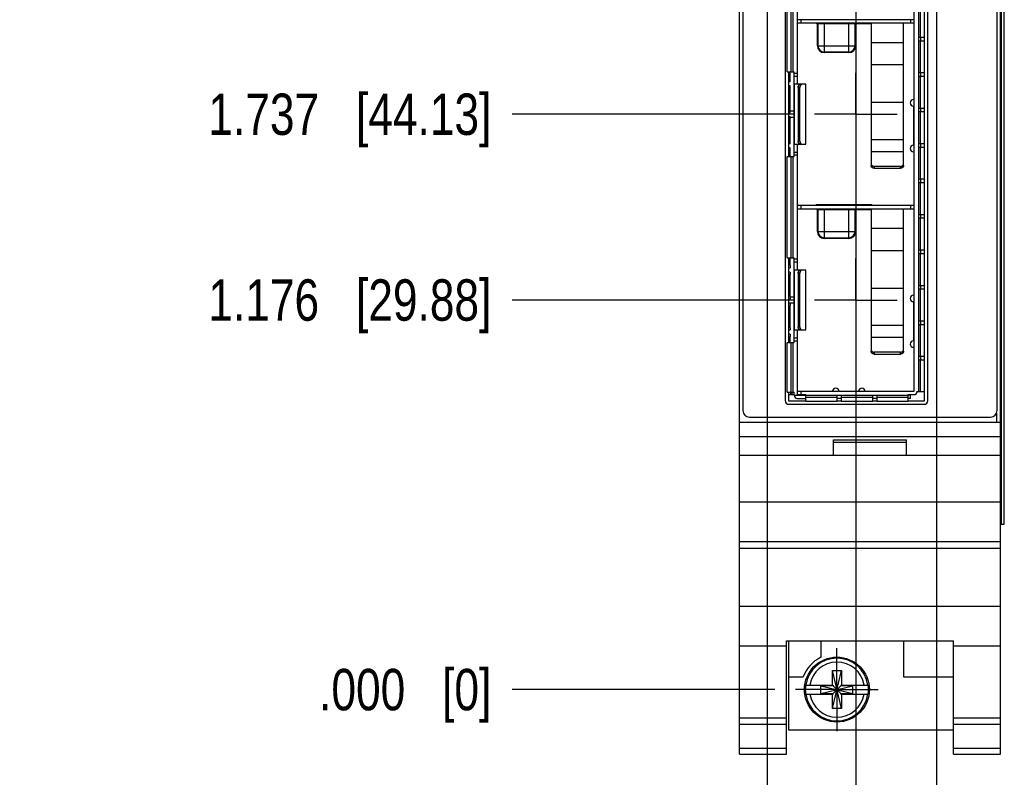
# Model space of a CAD drawing. Header units: inches. Extents: x 0.2 to 16.8, y 0.2 to 10.8.
# Tile 3 of 15: x 4.7 to 7.7, y 3.3 to 5.6. Entities that reach past the tile are written whole.
import ezdxf

# ---------------------------------------------------------------- set-up
doc = ezdxf.new("R2010")
doc.units = ezdxf.units.IN
doc.header["$LTSCALE"] = 0.935
doc.header["$MEASUREMENT"] = 0
doc.linetypes.add('CENTER', pattern=[0.6, 0.375, -0.075, 0.075, -0.075])
doc.layers.get('0').update_dxf_attribs({"linetype": 'CONTINUOUS'})
doc.layers.add('02___PRT_ALL_AXES', color=7, linetype='CONTINUOUS')
doc.layers.add('DIMENSIONS', color=7, linetype='CONTINUOUS')
doc.styles.get("Standard").update_dxf_attribs({"font": 'txt', "width": 0.8})
doc.dimstyles.new('DIMSTYLE_1', dxfattribs={"dimtxt": 0.125, "dimasz": 0.18, "dimexe": 0.125, "dimexo": 0.0625, "dimgap": 0.03125, "dimtad": 0, "dimtih": 1, "dimtoh": 1, "dimdec": 3, "dimzin": 4, "dimdsep": 46, "dimtxsty": 'STANDARD', "dimblk": '_FILLED', "dimblk1": '_FILLED', "dimblk2": '_FILLED', "dimcen": 0.09, "dimadec": 0, "dimazin": 0, "dimtp": 0.01, "dimtm": 0.01, "dimtfac": 1, "dimtdec": 3, "dimtofl": 0, "dimtmove": 0, "dimatfit": 3, "dimldrblk": '_FILLED', "dimfxl": 1, "dimtolj": 1, "dimtzin": 4, "dimarcsym": 0})

# ---------------------------------------------------------------- blocks, each defined once
blk = doc.blocks.new('*D3')
at = {"layer": 'DIMENSIONS', "color": 2, "linetype": 'CONTINUOUS'}
blk.add_line((7.5039, 7.3599), (7.5039, 2.729), dxfattribs=at)
at = {"layer": 'DIMENSIONS', "color": 2, "linetype": 'CONTINUOUS', "insert": (7.4414, 2.6665), "char_height": 0.125, "width": 1.425, "attachment_point": 3, "rotation": 90, "line_spacing_factor": 0.9}
blk.add_mtext('2X .301{\\Ftxt.shx;\\W1.000000;\\H0.125000; }[7.65]', dxfattribs=at)
blk = doc.blocks.new('_FILLED')
at = {"color": 0, "linetype": 'BYBLOCK'}
blk.add_solid([(0, 0), (-1, 0.174), (-1, -0.174)], dxfattribs=at)
blk = doc.blocks.new('*D4')
at = {"layer": 'DIMENSIONS', "color": 2, "linetype": 'CONTINUOUS'}
for p, q in [((7.1789, 7.3599), (7.1789, 6.6952)), ((7.1789, 6.6952), (6.9926, 6.4203)), ((6.9926, 6.4203), (6.9926, 2.729))]:
    blk.add_line(p, q, dxfattribs=at)
at = {"layer": 'DIMENSIONS', "color": 2, "linetype": 'CONTINUOUS', "insert": (6.9301, 2.6665), "char_height": 0.125, "width": 1.425, "attachment_point": 3, "rotation": 90, "line_spacing_factor": 0.9}
blk.add_mtext('2X .024{\\Ftxt.shx;\\W1.000000;\\H0.125000; }[0.61]', dxfattribs=at)
blk = doc.blocks.new('*D5')
at = {"layer": 'DIMENSIONS', "color": 2, "linetype": 'CONTINUOUS'}
blk.add_line((7.2598, 6.2833), (7.2598, 2.729), dxfattribs=at)
at = {"layer": 'DIMENSIONS', "color": 2, "linetype": 'CONTINUOUS', "insert": (7.1973, 2.6665), "char_height": 0.125, "width": 1.425, "attachment_point": 3, "rotation": 90, "line_spacing_factor": 0.9}
blk.add_mtext('4X .057{\\Ftxt.shx;\\W1.000000;\\H0.125000; }[1.44]', dxfattribs=at)
blk = doc.blocks.new('*D6')
at = {"layer": 'DIMENSIONS', "color": 2, "linetype": 'CONTINUOUS'}
blk.add_line((7.0722, 4.7878), (6.2214, 4.7878), dxfattribs=at)
at = {"layer": 'DIMENSIONS', "color": 2, "linetype": 'CONTINUOUS', "insert": (6.1589, 4.8503), "char_height": 0.125, "width": 1.325, "attachment_point": 3, "line_spacing_factor": 0.9}
blk.add_mtext('1.176{\\Ftxt.shx;\\W1.000000;\\H0.125000; }[29.88]', dxfattribs=at)
blk = doc.blocks.new('*D7')
at = {"layer": 'DIMENSIONS', "color": 2, "linetype": 'CONTINUOUS'}
blk.add_line((7.0153, 3.6115), (6.2214, 3.6115), dxfattribs=at)
at = {"layer": 'DIMENSIONS', "color": 2, "linetype": 'CONTINUOUS', "insert": (6.1589, 3.674), "char_height": 0.125, "width": 0.825, "attachment_point": 3, "line_spacing_factor": 0.9}
blk.add_mtext('.000{\\Ftxt.shx;\\W1.000000;\\H0.125000; }[0]', dxfattribs=at)
blk = doc.blocks.new('*D8')
at = {"layer": 'DIMENSIONS', "color": 2, "linetype": 'CONTINUOUS'}
blk.add_line((7.0722, 5.3488), (6.2214, 5.3488), dxfattribs=at)
at = {"layer": 'DIMENSIONS', "color": 2, "linetype": 'CONTINUOUS', "insert": (6.1589, 5.4113), "char_height": 0.125, "width": 1.325, "attachment_point": 3, "line_spacing_factor": 0.9}
blk.add_mtext('1.737{\\Ftxt.shx;\\W1.000000;\\H0.125000; }[44.13]', dxfattribs=at)
blk = doc.blocks.new('*D9')
at = {"layer": 'DIMENSIONS', "color": 2, "linetype": 'CONTINUOUS'}
blk.add_line((7.0722, 5.9099), (6.2214, 5.9099), dxfattribs=at)
at = {"layer": 'DIMENSIONS', "color": 2, "linetype": 'CONTINUOUS', "insert": (6.1589, 5.9724), "char_height": 0.125, "width": 1.325, "attachment_point": 3, "line_spacing_factor": 0.9}
blk.add_mtext('2.298{\\Ftxt.shx;\\W1.000000;\\H0.125000; }[58.38]', dxfattribs=at)
blk = doc.blocks.new('*D10')
at = {"layer": 'DIMENSIONS', "color": 2, "linetype": 'CONTINUOUS'}
blk.add_line((7.0722, 6.4709), (6.2214, 6.4709), dxfattribs=at)
at = {"layer": 'DIMENSIONS', "color": 2, "linetype": 'CONTINUOUS', "insert": (6.1589, 6.5334), "char_height": 0.125, "width": 1.325, "attachment_point": 3, "line_spacing_factor": 0.9}
blk.add_mtext('2.859{\\Ftxt.shx;\\W1.000000;\\H0.125000; }[72.63]', dxfattribs=at)
blk = doc.blocks.new('*D11')
at = {"layer": 'DIMENSIONS', "color": 2, "linetype": 'CONTINUOUS'}
blk.add_line((6.9913, 7.0474), (6.2214, 7.0474), dxfattribs=at)
at = {"layer": 'DIMENSIONS', "color": 2, "linetype": 'CONTINUOUS', "insert": (6.1589, 7.1099), "char_height": 0.125, "width": 1.325, "attachment_point": 3, "line_spacing_factor": 0.9}
blk.add_mtext('3.436{\\Ftxt.shx;\\W1.000000;\\H0.125000; }[87.27]', dxfattribs=at)
blk = doc.blocks.new('*D12')
at = {"layer": 'DIMENSIONS', "color": 2, "linetype": 'CONTINUOUS'}
blk.add_line((6.9913, 7.4224), (6.2214, 7.4224), dxfattribs=at)
at = {"layer": 'DIMENSIONS', "color": 2, "linetype": 'CONTINUOUS', "insert": (6.1589, 7.4849), "char_height": 0.125, "width": 1.225, "attachment_point": 3, "line_spacing_factor": 0.9}
blk.add_mtext('3.811{\\Ftxt.shx;\\W1.000000;\\H0.125000; }[96.8]', dxfattribs=at)
blk = doc.blocks.new('*D13')
at = {"layer": 'DIMENSIONS', "color": 2, "linetype": 'CONTINUOUS'}
blk.add_line((6.9763, 7.7952), (6.2214, 7.7952), dxfattribs=at)
at = {"layer": 'DIMENSIONS', "color": 2, "linetype": 'CONTINUOUS', "insert": (6.1589, 7.8577), "char_height": 0.125, "width": 1.425, "attachment_point": 3, "line_spacing_factor": 0.9}
blk.add_mtext('4.184{\\Ftxt.shx;\\W1.000000;\\H0.125000; }[106.27]', dxfattribs=at)
blk = doc.blocks.new('*D14')
at = {"layer": 'DIMENSIONS', "color": 2, "linetype": 'CONTINUOUS'}
blk.add_line((7.0153, 8.4324), (6.2214, 8.4324), dxfattribs=at)
at = {"layer": 'DIMENSIONS', "color": 2, "linetype": 'CONTINUOUS', "insert": (6.1589, 8.4949), "char_height": 0.125, "width": 1.425, "attachment_point": 3, "line_spacing_factor": 0.9}
blk.add_mtext('4.821{\\Ftxt.shx;\\W1.000000;\\H0.125000; }[122.45]', dxfattribs=at)

msp = doc.modelspace()

# ---------------------------------------------------------------- linework, layer by layer
at = {"color": 7, "linetype": 'CONTINUOUS'}
for p, q in [((6.9089, 3.4165), (6.9089, 8.5544)), ((7.6969, 3.4165), (7.6969, 8.5544)), ((6.9189, 8.5244), (6.9189, 4.4544)), ((7.6869, 4.4544), (7.6869, 8.5244)), ((7.6998, 4.1114), (7.6998, 8.1114)), ((7.7085, 4.1114), (7.7085, 8.1114)), ((7.7086, 4.1114), (7.7086, 8.1114)), ((7.0464, 6.7749), (7.0464, 4.4839)), ((7.4674, 4.4839), (7.4674, 6.7749)), ((7.4774, 4.4839), (7.4774, 6.7749)), ((7.4489, 6.7478), (7.4489, 4.5108)), ((7.4359, 4.5122), (7.4359, 6.1854)), ((7.0836, 5.4394), (7.0836, 5.8193)), ((7.0526, 5.4766), (7.0526, 5.7817)), ((7.065, 5.4766), (7.065, 5.7817)), ((7.0706, 5.4766), (7.0706, 5.7817)), ((7.4545, 5.677), (7.4545, 5.5817)), ((7.4359, 5.6343), (7.0836, 5.6343)), ((7.0836, 5.6244), (7.4359, 5.6244)), ((7.0934, 5.6343), (7.0934, 5.6244)), ((7.1438, 5.6224), (7.3053, 5.6224)), ((7.1438, 5.5555), (7.1438, 5.6224)), ((7.1455, 5.6224), (7.1455, 5.5555)), ((7.1623, 5.6244), (7.1623, 5.6224)), ((7.1643, 5.6224), (7.1643, 5.5351)), ((7.2391, 5.5351), (7.2391, 5.6224)), ((7.2411, 5.6224), (7.2411, 5.6244)), ((7.2579, 5.5555), (7.2579, 5.6224)), ((7.2596, 5.6224), (7.2596, 5.5555)), ((7.306, 5.6244), (7.306, 5.1943)), ((7.4045, 5.1943), (7.4045, 5.6244)), ((7.4261, 5.6244), (7.4261, 5.6343)), ((7.306, 5.5654), (7.4045, 5.5654)), ((7.4489, 5.5817), (7.4674, 5.5817)), ((7.4674, 5.5699), (7.4489, 5.5699)), ((7.4545, 5.5699), (7.4545, 5.4746)), ((7.4556, 5.5817), (7.4556, 5.5699)), ((7.1438, 5.5555), (7.2596, 5.5555)), ((7.1643, 5.5368), (7.2391, 5.5368)), ((7.2391, 5.5351), (7.1643, 5.5351)), ((7.0526, 5.4766), (7.0737, 5.4766)), ((7.0564, 5.4766), (7.0564, 5.2207)), ((7.0619, 5.4465), (7.0619, 5.4766)), ((7.0737, 5.2207), (7.0737, 5.4766)), ((7.4045, 5.4976), (7.306, 5.4976)), ((7.4489, 5.4746), (7.4674, 5.4746)), ((7.4556, 5.4746), (7.4556, 5.4628)), ((7.0619, 5.4465), (7.0564, 5.4465)), ((7.0737, 5.4728), (7.0836, 5.4728)), ((7.0836, 5.463), (7.0737, 5.463)), ((7.4674, 5.4628), (7.4489, 5.4628)), ((7.4545, 5.4628), (7.4545, 5.3675)), ((7.0619, 5.4347), (7.0564, 5.4347)), ((7.0619, 5.3528), (7.0619, 5.4347)), ((7.1092, 5.4394), (7.0737, 5.4394)), ((7.0739, 5.4394), (7.0739, 5.2583)), ((7.0907, 5.4295), (7.0856, 5.4295)), ((7.0856, 5.4295), (7.0856, 5.2681)), ((7.0907, 5.2681), (7.0907, 5.4295)), ((7.1092, 5.2583), (7.1092, 5.4394)), ((7.306, 5.3849), (7.4045, 5.3849)), ((7.4359, 5.3931), (7.4342, 5.3931)), ((7.0619, 5.3587), (7.0737, 5.3587)), ((7.4342, 5.3734), (7.4342, 5.2553)), ((7.4489, 5.3675), (7.4674, 5.3675)), ((7.4674, 5.3557), (7.4489, 5.3557)), ((7.4545, 5.3557), (7.4545, 5.2604)), ((7.4556, 5.3675), (7.4556, 5.3557)), ((7.0619, 5.3528), (7.0564, 5.3528)), ((7.0619, 5.341), (7.0564, 5.341)), ((7.0619, 5.2591), (7.0619, 5.341)), ((7.0737, 5.339), (7.0619, 5.339)), ((7.0856, 5.2681), (7.0907, 5.2681)), ((7.4045, 5.272), (7.306, 5.272)), ((7.0619, 5.2591), (7.0564, 5.2591)), ((7.0619, 5.2473), (7.0564, 5.2473)), ((7.0619, 5.2207), (7.0619, 5.2473)), ((7.0737, 5.2583), (7.1092, 5.2583)), ((7.0836, 4.8784), (7.0836, 5.2583)), ((7.306, 5.2365), (7.4045, 5.2365)), ((7.4359, 5.2356), (7.4342, 5.2356)), ((7.4489, 5.2604), (7.4674, 5.2604)), ((7.4674, 5.2486), (7.4489, 5.2486)), ((7.4545, 5.2486), (7.4545, 5.1534)), ((7.4556, 5.2604), (7.4556, 5.2486)), ((7.0526, 5.2207), (7.0737, 5.2207)), ((7.0526, 4.9156), (7.0526, 5.2207)), ((7.065, 4.9156), (7.065, 5.2207)), ((7.0706, 4.9156), (7.0706, 5.2207)), ((7.0737, 5.2347), (7.0836, 5.2347)), ((7.0836, 5.2248), (7.0737, 5.2248)), ((7.3946, 5.1913), (7.3159, 5.1913)), ((7.3159, 5.1913), (7.3159, 5.1857)), ((7.3159, 5.1857), (7.3946, 5.1857)), ((7.3946, 5.1857), (7.3946, 5.1913)), ((7.4489, 5.1534), (7.4674, 5.1534)), ((7.4556, 5.1534), (7.4556, 5.1415)), ((7.4674, 5.1415), (7.4489, 5.1415)), ((7.4545, 5.1415), (7.4545, 5.0463)), ((7.4359, 5.0732), (7.0836, 5.0732)), ((7.0836, 5.0634), (7.4359, 5.0634)), ((7.0934, 5.0732), (7.0934, 5.0634)), ((7.3053, 5.0756), (7.1438, 5.0756)), ((7.1438, 5.0614), (7.3053, 5.0614)), ((7.1438, 4.9945), (7.1438, 5.0614)), ((7.1455, 5.0614), (7.1455, 4.9945)), ((7.1623, 5.0634), (7.1623, 5.0614)), ((7.1643, 5.0614), (7.1643, 4.974)), ((7.2391, 4.974), (7.2391, 5.0614)), ((7.2411, 5.0614), (7.2411, 5.0634)), ((7.2579, 4.9945), (7.2579, 5.0614)), ((7.2596, 5.0614), (7.2596, 4.9945)), ((7.306, 5.0634), (7.306, 4.6333)), ((7.4045, 4.6333), (7.4045, 5.0634)), ((7.4261, 5.0634), (7.4261, 5.0732)), ((7.4489, 5.0463), (7.4674, 5.0463)), ((7.4674, 5.0345), (7.4489, 5.0345)), ((7.4545, 5.0345), (7.4545, 4.9392)), ((7.4556, 5.0463), (7.4556, 5.0345)), ((7.306, 5.0043), (7.4045, 5.0043)), ((7.1438, 4.9945), (7.2596, 4.9945)), ((7.1643, 4.9757), (7.2391, 4.9757)), ((7.2391, 4.974), (7.1643, 4.974)), ((7.4489, 4.9392), (7.4674, 4.9392)), ((7.4556, 4.9392), (7.4556, 4.9274)), ((7.0526, 4.9156), (7.0737, 4.9156)), ((7.0564, 4.9156), (7.0564, 4.6597)), ((7.0619, 4.8917), (7.0619, 4.9156)), ((7.0737, 4.6597), (7.0737, 4.9156)), ((7.0737, 4.9118), (7.0836, 4.9118)), ((7.4045, 4.9366), (7.306, 4.9366)), ((7.4674, 4.9274), (7.4489, 4.9274)), ((7.4545, 4.9274), (7.4545, 4.8321)), ((7.0608, 4.8843), (7.0564, 4.8843)), ((7.0836, 4.902), (7.0737, 4.902)), ((7.0608, 4.8724), (7.0564, 4.8724)), ((7.0619, 4.798), (7.0619, 4.865)), ((7.1092, 4.8784), (7.0737, 4.8784)), ((7.0739, 4.8784), (7.0739, 4.6973)), ((7.0907, 4.8685), (7.0856, 4.8685)), ((7.0856, 4.8685), (7.0856, 4.7071)), ((7.0907, 4.7071), (7.0907, 4.8685)), ((7.1092, 4.6973), (7.1092, 4.8784)), ((7.306, 4.8238), (7.4045, 4.8238)), ((7.4489, 4.8321), (7.4674, 4.8321)), ((7.4674, 4.8203), (7.4489, 4.8203)), ((7.4545, 4.8203), (7.4545, 4.725)), ((7.4556, 4.8321), (7.4556, 4.8203)), ((7.0608, 4.7906), (7.0564, 4.7906)), ((7.0619, 4.7976), (7.0737, 4.7976)), ((7.4359, 4.8026), (7.4342, 4.8026)), ((7.0608, 4.7787), (7.0564, 4.7787)), ((7.0737, 4.778), (7.0613, 4.778)), ((7.0619, 4.7043), (7.0619, 4.7713)), ((7.4342, 4.7829), (7.4342, 4.6648)), ((7.0856, 4.7071), (7.0907, 4.7071)), ((7.4045, 4.7109), (7.306, 4.7109)), ((7.4489, 4.725), (7.4674, 4.725)), ((7.4674, 4.7132), (7.4489, 4.7132)), ((7.4545, 4.7132), (7.4545, 4.6179)), ((7.4556, 4.725), (7.4556, 4.7132)), ((7.0608, 4.6969), (7.0564, 4.6969)), ((7.0608, 4.685), (7.0564, 4.685)), ((7.0619, 4.6597), (7.0619, 4.6776)), ((7.0737, 4.6973), (7.1092, 4.6973)), ((7.0737, 4.6736), (7.0836, 4.6736)), ((7.0836, 4.5004), (7.0836, 4.6973)), ((7.306, 4.6755), (7.4045, 4.6755)), ((7.0526, 4.6597), (7.0737, 4.6597)), ((7.0526, 4.5095), (7.0526, 4.6597)), ((7.065, 4.5095), (7.065, 4.6597)), ((7.0706, 4.5095), (7.0706, 4.6597)), ((7.0836, 4.6638), (7.0737, 4.6638)), ((7.4359, 4.6451), (7.4342, 4.6451)), ((7.3946, 4.6303), (7.3159, 4.6303)), ((7.3159, 4.6303), (7.3159, 4.6247)), ((7.3159, 4.6247), (7.3946, 4.6247)), ((7.3946, 4.6247), (7.3946, 4.6303)), ((7.4489, 4.6179), (7.4674, 4.6179)), ((7.4556, 4.6179), (7.4556, 4.6061)), ((7.4674, 4.6061), (7.4489, 4.6061)), ((7.4545, 4.6061), (7.4545, 4.5108)), ((7.0526, 4.5095), (7.0737, 4.5095)), ((7.0564, 4.5095), (7.0564, 4.4839)), ((7.0564, 4.5024), (7.0737, 4.5024)), ((7.0639, 4.5024), (7.0639, 4.5095)), ((7.0678, 4.5024), (7.0678, 4.5095)), ((7.0737, 4.5004), (7.0737, 4.5095)), ((7.0737, 4.5004), (7.1088, 4.5004)), ((7.0836, 4.5122), (7.4359, 4.5122)), ((7.0836, 4.5024), (7.1088, 4.5024)), ((7.0934, 4.5122), (7.0934, 4.5024)), ((7.1088, 4.4812), (7.1088, 4.5024)), ((7.4182, 4.4992), (7.1088, 4.4992)), ((7.2041, 4.4937), (7.1088, 4.4937)), ((7.2041, 4.4812), (7.2041, 4.4992)), ((7.2159, 4.4992), (7.2159, 4.4812)), ((7.3111, 4.4937), (7.2159, 4.4937)), ((7.3111, 4.4812), (7.3111, 4.4992)), ((7.323, 4.4992), (7.323, 4.4812)), ((7.4182, 4.4937), (7.323, 4.4937)), ((7.4182, 4.5024), (7.4359, 4.5024)), ((7.4182, 4.4812), (7.4182, 4.5024)), ((7.4253, 4.5004), (7.4182, 4.5004)), ((7.4253, 4.4906), (7.4253, 4.5024)), ((7.4674, 4.5108), (7.4457, 4.5108)), ((7.4458, 4.5108), (7.4458, 4.5122)), ((7.0574, 4.4829), (7.1088, 4.4829)), ((7.0574, 4.4729), (7.4664, 4.4729)), ((7.0816, 4.4906), (7.0816, 4.4908)), ((7.0816, 4.4906), (7.1088, 4.4906)), ((7.2041, 4.4812), (7.1088, 4.4812)), ((7.2159, 4.4906), (7.2041, 4.4906)), ((7.2041, 4.4829), (7.2159, 4.4829)), ((7.3111, 4.4812), (7.2159, 4.4812)), ((7.323, 4.4906), (7.3111, 4.4906)), ((7.3111, 4.4829), (7.323, 4.4829)), ((7.4182, 4.4812), (7.323, 4.4812)), ((7.4253, 4.4906), (7.4182, 4.4906)), ((7.4182, 4.4829), (7.4664, 4.4829)), ((6.9389, 4.4344), (7.6669, 4.4344)), ((7.6849, 4.4457), (7.6849, 4.4185)), ((6.9089, 4.4185), (7.6969, 4.4185)), ((6.9089, 4.3755), (7.6969, 4.3755)), ((7.1929, 4.3655), (7.4129, 4.3655)), ((7.1929, 4.3185), (7.1929, 4.3655)), ((7.1929, 4.3585), (7.4129, 4.3585)), ((7.4129, 4.3185), (7.4129, 4.3655)), ((7.6969, 4.3185), (6.9089, 4.3185)), ((6.9089, 4.1785), (7.6969, 4.1785)), ((7.6969, 4.1114), (7.7086, 4.1114)), ((6.9089, 4.0585), (7.6969, 4.0585)), ((6.9089, 4.0389), (7.6969, 4.0389)), ((6.9089, 3.8632), (7.6969, 3.8632)), ((7.0509, 3.7588), (7.5549, 3.7588)), ((7.0509, 3.4165), (7.0509, 3.7588)), ((7.0569, 3.7588), (7.0569, 3.4895)), ((7.1539, 3.7588), (7.1539, 3.7088)), ((7.4039, 3.7588), (7.4039, 3.6495)), ((7.5549, 3.4165), (7.5549, 3.7588)), ((6.9089, 3.7435), (7.0509, 3.7435)), ((7.5549, 3.7435), (7.6969, 3.7435)), ((7.1891, 3.6686), (7.2167, 3.6686)), ((7.2167, 3.5544), (7.1891, 3.6686)), ((7.1891, 3.6253), (7.1891, 3.6686)), ((7.1891, 3.5544), (7.2167, 3.6686)), ((7.2167, 3.6686), (7.2167, 3.6253)), ((7.0569, 3.6495), (7.1007, 3.6495)), ((7.4039, 3.6495), (7.5549, 3.6495)), ((7.1083, 3.6253), (7.1912, 3.6253)), ((7.1544, 3.5998), (7.2514, 3.6232)), ((7.1912, 3.6232), (7.1544, 3.6232)), ((7.1544, 3.6232), (7.2514, 3.5998)), ((7.1544, 3.5998), (7.1544, 3.6232)), ((7.1544, 3.5998), (7.1912, 3.5998)), ((7.1912, 3.6253), (7.1912, 3.6232)), ((7.1912, 3.6232), (7.2146, 3.5998)), ((7.1912, 3.5998), (7.2146, 3.6232)), ((7.1912, 3.5977), (7.1912, 3.5998)), ((7.2146, 3.6253), (7.2975, 3.6253)), ((7.2146, 3.6253), (7.2146, 3.6232)), ((7.2514, 3.6232), (7.2146, 3.6232)), ((7.2146, 3.5998), (7.2514, 3.5998)), ((7.2146, 3.5977), (7.2146, 3.5998)), ((7.2514, 3.5998), (7.2514, 3.6232)), ((7.1083, 3.5977), (7.1912, 3.5977)), ((7.1891, 3.5544), (7.1891, 3.5977)), ((7.2146, 3.5977), (7.2975, 3.5977)), ((7.2167, 3.5977), (7.2167, 3.5544)), ((7.2167, 3.5544), (7.1891, 3.5544)), ((6.9089, 3.5265), (7.0509, 3.5265)), ((7.5549, 3.5265), (7.6969, 3.5265)), ((6.9089, 3.5072), (7.0509, 3.5072)), ((7.0569, 3.4895), (7.5549, 3.4895)), ((7.5549, 3.5072), (7.6969, 3.5072)), ((6.9089, 3.4344), (7.0509, 3.4344)), ((7.5549, 3.4344), (7.6969, 3.4344)), ((6.9089, 3.4165), (7.0509, 3.4165)), ((7.5549, 3.4165), (7.6969, 3.4165))]:
    msp.add_line(p, q, dxfattribs=at)
msp.add_circle((7.2029, 3.6115), 0.098, dxfattribs=at)
for centre, radius, start, end in [((7.1438, 5.6295), 0.00709, 226.3708, 270), ((7.3053, 5.6295), 0.00709, 270, 276.2665), ((7.1643, 5.5555), 0.0205, 180, 270), ((7.1643, 5.5555), 0.0188, 180, 270), ((7.2391, 5.5555), 0.0205, 270, 360), ((7.2391, 5.5555), 0.0188, 270, 360), ((7.4342, 5.3833), 0.00984, 90, 270), ((7.4342, 5.2455), 0.00984, 90, 270), ((7.1438, 5.0685), 0.00709, 90, 138.1368), ((7.1438, 5.0685), 0.00709, 226.3708, 270), ((7.3053, 5.0685), 0.00709, 41.8634, 90), ((7.3053, 5.0685), 0.00709, 270, 276.2665), ((7.1643, 4.9945), 0.0205, 180, 270), ((7.1643, 4.9945), 0.0188, 180, 270), ((7.2391, 4.9945), 0.0205, 270, 360), ((7.2391, 4.9945), 0.0188, 270, 360), ((7.4342, 4.7927), 0.00984, 90, 270), ((7.4342, 4.6549), 0.00984, 90, 270), ((7.1997, 4.512), 0.00984, 1.146, 178.848), ((7.2785, 4.512), 0.00984, 1.152, 178.854), ((7.0836, 4.5004), 0.00984, 180, 270), ((7.4359, 4.5122), 0.00984, 270, 351.9602), ((7.0574, 4.4839), 0.011, 180, 270), ((7.0574, 4.4839), 0.001, 180, 270), ((7.4664, 4.4839), 0.011, 270, 360), ((7.4664, 4.4839), 0.001, 270, 360), ((6.9389, 4.4544), 0.02, 180, 270), ((7.6669, 4.4544), 0.02, 270, 360), ((7.2029, 3.6115), 0.109, 116.7143, 159.5968), ((7.2029, 3.6115), 0.0947, 8.3637, 171.6363), ((7.2029, 3.6115), 0.0832, 9.5336, 170.4664), ((7.2029, 3.6115), 0.0956, 171.7166, 188.2834), ((7.2029, 3.6115), 0.0956, 351.7166, 8.2834), ((7.2029, 3.6115), 0.0947, 188.3637, 351.6363), ((7.2029, 3.6115), 0.0832, 189.5336, 350.4664)]:
    msp.add_arc(centre, radius, start, end, dxfattribs=at)
for points, knots in [([(7.0856, 5.4295), (7.0856, 5.4302), (7.0857, 5.4315), (7.0861, 5.4333), (7.0869, 5.4351), (7.0878, 5.4363), (7.0885, 5.4372), (7.0893, 5.438), (7.0902, 5.4386), (7.0911, 5.439), (7.0917, 5.4392), (7.0924, 5.4393), (7.0928, 5.4394), (7.093, 5.4394)], [0, 0, 0, 0, 0.144277, 0.286909, 0.426075, 0.559647, 0.623672, 0.685431, 0.801058, 0.854786, 0.905721, 0.954032, 1, 1, 1, 1]), ([(7.0984, 5.4394), (7.0982, 5.4394), (7.0978, 5.4393), (7.0971, 5.4392), (7.0964, 5.439), (7.0954, 5.4385), (7.0945, 5.4379), (7.0937, 5.4372), (7.093, 5.4363), (7.0921, 5.435), (7.0913, 5.4333), (7.0909, 5.4315), (7.0907, 5.4302), (7.0907, 5.4295)], [0, 0, 0, 0, 0.049499, 0.100669, 0.15377, 0.208983, 0.32574, 0.387305, 0.450747, 0.582331, 0.718888, 0.858658, 1, 1, 1, 1]), ([(7.093, 5.2583), (7.0928, 5.2583), (7.0924, 5.2583), (7.0917, 5.2584), (7.0911, 5.2587), (7.0902, 5.2591), (7.0893, 5.2597), (7.0885, 5.2604), (7.0878, 5.2613), (7.0869, 5.2626), (7.0861, 5.2643), (7.0857, 5.2662), (7.0856, 5.2675), (7.0856, 5.2681)], [0, 0, 0, 0, 0.045968, 0.094279, 0.145214, 0.198942, 0.314569, 0.376328, 0.440353, 0.573925, 0.713091, 0.855723, 1, 1, 1, 1]), ([(7.0907, 5.2681), (7.0907, 5.2675), (7.0909, 5.2662), (7.0913, 5.2643), (7.0921, 5.2626), (7.093, 5.2613), (7.0937, 5.2605), (7.0945, 5.2597), (7.0954, 5.2591), (7.0964, 5.2587), (7.0971, 5.2584), (7.0978, 5.2583), (7.0982, 5.2583), (7.0984, 5.2583)], [0, 0, 0, 0, 0.141342, 0.281112, 0.417669, 0.549253, 0.612695, 0.67426, 0.791017, 0.84623, 0.899331, 0.950501, 1, 1, 1, 1]), ([(7.306, 5.2001), (7.306, 5.1998), (7.3061, 5.1992), (7.3062, 5.1983), (7.3064, 5.1975), (7.3067, 5.1966), (7.3072, 5.1958), (7.3076, 5.1951), (7.3082, 5.1944), (7.3089, 5.1938), (7.3096, 5.1932), (7.3104, 5.1927), (7.3112, 5.1923), (7.3121, 5.192), (7.313, 5.1917), (7.3143, 5.1914), (7.3152, 5.1913), (7.3159, 5.1913)], [0, 0, 0, 0, 0.061551, 0.122604, 0.183237, 0.243609, 0.303893, 0.364289, 0.424996, 0.486196, 0.548037, 0.610618, 0.67398, 0.738109, 0.80293, 0.868315, 1, 1, 1, 1]), ([(7.3159, 5.1857), (7.3152, 5.1857), (7.3143, 5.1858), (7.313, 5.186), (7.3118, 5.1864), (7.3106, 5.1869), (7.3096, 5.1876), (7.3089, 5.1881), (7.3082, 5.1887), (7.3077, 5.1894), (7.3072, 5.1901), (7.3067, 5.1909), (7.3064, 5.1917), (7.3062, 5.1926), (7.3061, 5.1935), (7.306, 5.194), (7.306, 5.1943)], [0, 0, 0, 0, 0.132568, 0.198392, 0.263642, 0.391786, 0.454686, 0.516768, 0.578104, 0.638818, 0.699071, 0.759051, 0.818955, 0.878971, 0.939282, 1, 1, 1, 1]), ([(7.3946, 5.1913), (7.3953, 5.1913), (7.3962, 5.1914), (7.3975, 5.1917), (7.3984, 5.192), (7.3993, 5.1923), (7.4001, 5.1927), (7.4009, 5.1932), (7.4016, 5.1938), (7.4023, 5.1944), (7.4028, 5.1951), (7.4033, 5.1958), (7.4037, 5.1966), (7.4041, 5.1975), (7.4043, 5.1983), (7.4044, 5.1992), (7.4045, 5.1998), (7.4045, 5.2001)], [0, 0, 0, 0, 0.131685, 0.19707, 0.261891, 0.32602, 0.389382, 0.451963, 0.513804, 0.575004, 0.635711, 0.696107, 0.756391, 0.816763, 0.877396, 0.938449, 1, 1, 1, 1]), ([(7.4045, 5.1943), (7.4045, 5.194), (7.4044, 5.1935), (7.4043, 5.1926), (7.4041, 5.1917), (7.4037, 5.1909), (7.4033, 5.1901), (7.4028, 5.1894), (7.4022, 5.1887), (7.4016, 5.1881), (7.4009, 5.1876), (7.3998, 5.1869), (7.3987, 5.1864), (7.3975, 5.186), (7.3962, 5.1858), (7.3953, 5.1857), (7.3946, 5.1857)], [0, 0, 0, 0, 0.060718, 0.121029, 0.181045, 0.240949, 0.300929, 0.361182, 0.421896, 0.483232, 0.545314, 0.608214, 0.736358, 0.801608, 0.867432, 1, 1, 1, 1]), ([(7.0619, 4.8917), (7.0619, 4.8913), (7.0619, 4.8903), (7.0618, 4.8891), (7.0618, 4.8882), (7.0617, 4.8876), (7.0616, 4.887), (7.0616, 4.8865), (7.0615, 4.886), (7.0614, 4.8855), (7.0613, 4.8852), (7.0612, 4.8849), (7.0612, 4.8847), (7.0611, 4.8846), (7.061, 4.8845), (7.061, 4.8844), (7.0609, 4.8843), (7.0609, 4.8843), (7.0608, 4.8843), (7.0608, 4.8843), (7.0608, 4.8843)], [0, 0, 0, 0, 0.189108, 0.371109, 0.45731, 0.539225, 0.616099, 0.687231, 0.751987, 0.80981, 0.860238, 0.90293, 0.921317, 0.937727, 0.952182, 0.964745, 0.975532, 0.984743, 0.992722, 1, 1, 1, 1]), ([(7.0608, 4.8724), (7.0608, 4.8724), (7.0608, 4.8724), (7.0609, 4.8724), (7.0609, 4.8724), (7.061, 4.8723), (7.061, 4.8722), (7.0611, 4.8721), (7.0612, 4.872), (7.0612, 4.8718), (7.0613, 4.8715), (7.0614, 4.8712), (7.0615, 4.8707), (7.0616, 4.8702), (7.0616, 4.8697), (7.0617, 4.8691), (7.0618, 4.8685), (7.0618, 4.8676), (7.0619, 4.8664), (7.0619, 4.8655), (7.0619, 4.865)], [0, 0, 0, 0, 0.007278, 0.015257, 0.024468, 0.035255, 0.047818, 0.062273, 0.078683, 0.09707, 0.139762, 0.19019, 0.248013, 0.312769, 0.383901, 0.460775, 0.54269, 0.628891, 0.810892, 1, 1, 1, 1]), ([(7.0856, 4.8685), (7.0856, 4.8692), (7.0857, 4.8705), (7.0861, 4.8723), (7.0869, 4.874), (7.0878, 4.8753), (7.0885, 4.8762), (7.0893, 4.8769), (7.0902, 4.8775), (7.0911, 4.878), (7.0917, 4.8782), (7.0924, 4.8783), (7.0928, 4.8784), (7.093, 4.8784)], [0, 0, 0, 0, 0.144279, 0.286914, 0.426082, 0.559657, 0.623683, 0.685444, 0.80107, 0.854796, 0.90573, 0.954034, 1, 1, 1, 1]), ([(7.0984, 4.8784), (7.0982, 4.8784), (7.0978, 4.8783), (7.0971, 4.8782), (7.0964, 4.878), (7.0954, 4.8775), (7.0945, 4.8769), (7.0937, 4.8762), (7.093, 4.8753), (7.0921, 4.874), (7.0913, 4.8723), (7.0909, 4.8704), (7.0907, 4.8692), (7.0907, 4.8685)], [0, 0, 0, 0, 0.049499, 0.100669, 0.15377, 0.208983, 0.32574, 0.387305, 0.450747, 0.582331, 0.718888, 0.858658, 1, 1, 1, 1]), ([(7.0619, 4.798), (7.0619, 4.7976), (7.0619, 4.7966), (7.0618, 4.7954), (7.0618, 4.7945), (7.0617, 4.7939), (7.0616, 4.7933), (7.0616, 4.7928), (7.0615, 4.7923), (7.0614, 4.7918), (7.0613, 4.7915), (7.0612, 4.7912), (7.0612, 4.791), (7.0611, 4.7909), (7.061, 4.7908), (7.061, 4.7907), (7.0609, 4.7906), (7.0609, 4.7906), (7.0608, 4.7906), (7.0608, 4.7906), (7.0608, 4.7906)], [0, 0, 0, 0, 0.189108, 0.371109, 0.45731, 0.539225, 0.616099, 0.687231, 0.751987, 0.80981, 0.860238, 0.90293, 0.921317, 0.937727, 0.952182, 0.964745, 0.975532, 0.984743, 0.992722, 1, 1, 1, 1]), ([(7.0608, 4.7787), (7.0608, 4.7787), (7.0608, 4.7787), (7.0609, 4.7787), (7.0609, 4.7787), (7.061, 4.7786), (7.061, 4.7785), (7.0611, 4.7784), (7.0612, 4.7783), (7.0612, 4.7781), (7.0613, 4.7778), (7.0614, 4.7775), (7.0615, 4.777), (7.0616, 4.7765), (7.0616, 4.776), (7.0617, 4.7754), (7.0618, 4.7748), (7.0618, 4.7739), (7.0619, 4.7727), (7.0619, 4.7718), (7.0619, 4.7713)], [0, 0, 0, 0, 0.007278, 0.015257, 0.024468, 0.035255, 0.047818, 0.062273, 0.078683, 0.09707, 0.139762, 0.19019, 0.248013, 0.312769, 0.383901, 0.460775, 0.54269, 0.628891, 0.810892, 1, 1, 1, 1]), ([(7.0619, 4.7043), (7.0619, 4.7039), (7.0619, 4.7029), (7.0618, 4.7017), (7.0618, 4.7008), (7.0617, 4.7002), (7.0616, 4.6996), (7.0616, 4.6991), (7.0615, 4.6986), (7.0614, 4.6981), (7.0613, 4.6978), (7.0612, 4.6975), (7.0612, 4.6973), (7.0611, 4.6972), (7.061, 4.6971), (7.061, 4.697), (7.0609, 4.6969), (7.0609, 4.6969), (7.0608, 4.6969), (7.0608, 4.6969), (7.0608, 4.6969)], [0, 0, 0, 0, 0.189108, 0.371109, 0.45731, 0.539225, 0.616099, 0.687231, 0.751987, 0.80981, 0.860238, 0.90293, 0.921317, 0.937727, 0.952182, 0.964745, 0.975532, 0.984743, 0.992722, 1, 1, 1, 1]), ([(7.093, 4.6973), (7.0928, 4.6973), (7.0924, 4.6973), (7.0917, 4.6974), (7.0911, 4.6976), (7.0902, 4.6981), (7.0893, 4.6987), (7.0885, 4.6994), (7.0878, 4.7003), (7.0869, 4.7016), (7.0861, 4.7033), (7.0857, 4.7052), (7.0856, 4.7064), (7.0856, 4.7071)], [0, 0, 0, 0, 0.045968, 0.094279, 0.145215, 0.198942, 0.314569, 0.376328, 0.440353, 0.573925, 0.713091, 0.855723, 1, 1, 1, 1]), ([(7.0907, 4.7071), (7.0907, 4.7064), (7.0909, 4.7052), (7.0913, 4.7033), (7.0921, 4.7016), (7.093, 4.7003), (7.0937, 4.6994), (7.0945, 4.6987), (7.0954, 4.6981), (7.0964, 4.6977), (7.0971, 4.6974), (7.0978, 4.6973), (7.0982, 4.6973), (7.0984, 4.6973)], [0, 0, 0, 0, 0.141342, 0.281112, 0.417669, 0.549253, 0.612695, 0.67426, 0.791017, 0.84623, 0.899331, 0.950501, 1, 1, 1, 1]), ([(7.0608, 4.685), (7.0608, 4.685), (7.0608, 4.685), (7.0609, 4.685), (7.0609, 4.685), (7.061, 4.6849), (7.061, 4.6848), (7.0611, 4.6847), (7.0612, 4.6846), (7.0612, 4.6844), (7.0613, 4.6841), (7.0614, 4.6838), (7.0615, 4.6833), (7.0616, 4.6828), (7.0616, 4.6823), (7.0617, 4.6817), (7.0618, 4.6811), (7.0618, 4.6802), (7.0619, 4.679), (7.0619, 4.6781), (7.0619, 4.6776)], [0, 0, 0, 0, 0.007278, 0.015257, 0.024468, 0.035255, 0.047818, 0.062273, 0.078683, 0.09707, 0.139762, 0.19019, 0.248013, 0.312769, 0.383901, 0.460775, 0.54269, 0.628891, 0.810892, 1, 1, 1, 1]), ([(7.306, 4.6391), (7.306, 4.6388), (7.3061, 4.6382), (7.3062, 4.6373), (7.3064, 4.6364), (7.3067, 4.6356), (7.3072, 4.6348), (7.3076, 4.6341), (7.3082, 4.6334), (7.3089, 4.6328), (7.3096, 4.6322), (7.3104, 4.6317), (7.3112, 4.6313), (7.3121, 4.6309), (7.313, 4.6307), (7.3143, 4.6304), (7.3152, 4.6303), (7.3159, 4.6303)], [0, 0, 0, 0, 0.061551, 0.122604, 0.183237, 0.243609, 0.303893, 0.364289, 0.424996, 0.486196, 0.548037, 0.610618, 0.67398, 0.738109, 0.80293, 0.868315, 1, 1, 1, 1]), ([(7.3159, 4.6247), (7.3152, 4.6247), (7.3143, 4.6248), (7.313, 4.625), (7.3118, 4.6254), (7.3106, 4.6259), (7.3096, 4.6265), (7.3089, 4.6271), (7.3082, 4.6277), (7.3077, 4.6284), (7.3072, 4.6291), (7.3067, 4.6299), (7.3064, 4.6307), (7.3062, 4.6316), (7.3061, 4.6324), (7.306, 4.633), (7.306, 4.6333)], [0, 0, 0, 0, 0.132568, 0.198392, 0.263642, 0.391786, 0.454686, 0.516768, 0.578104, 0.638818, 0.699071, 0.759051, 0.818955, 0.878971, 0.939282, 1, 1, 1, 1]), ([(7.3946, 4.6303), (7.3953, 4.6303), (7.3962, 4.6304), (7.3975, 4.6307), (7.3984, 4.6309), (7.3993, 4.6313), (7.4001, 4.6317), (7.4009, 4.6322), (7.4016, 4.6328), (7.4023, 4.6334), (7.4028, 4.6341), (7.4033, 4.6348), (7.4037, 4.6356), (7.4041, 4.6364), (7.4043, 4.6373), (7.4044, 4.6382), (7.4045, 4.6388), (7.4045, 4.6391)], [0, 0, 0, 0, 0.131685, 0.19707, 0.261891, 0.32602, 0.389382, 0.451963, 0.513804, 0.575004, 0.635711, 0.696107, 0.756391, 0.816763, 0.877396, 0.938449, 1, 1, 1, 1]), ([(7.4045, 4.6333), (7.4045, 4.633), (7.4044, 4.6324), (7.4043, 4.6316), (7.4041, 4.6307), (7.4037, 4.6299), (7.4033, 4.6291), (7.4028, 4.6284), (7.4022, 4.6277), (7.4016, 4.6271), (7.4009, 4.6265), (7.3998, 4.6259), (7.3987, 4.6254), (7.3975, 4.625), (7.3962, 4.6248), (7.3953, 4.6247), (7.3946, 4.6247)], [0, 0, 0, 0, 0.060718, 0.121029, 0.181045, 0.240949, 0.300929, 0.361182, 0.421896, 0.483232, 0.545314, 0.608214, 0.736358, 0.801608, 0.867432, 1, 1, 1, 1])]:
    msp.add_open_spline(points, degree=3, knots=knots, dxfattribs=at)
at = {"layer": '02___PRT_ALL_AXES', "color": 7, "linetype": 'CENTER'}
for p, q in [((7.2598, 5.3488), (7.2598, 5.4739)), ((7.2598, 5.3488), (7.1347, 5.3488)), ((7.2598, 5.3488), (7.3849, 5.3488)), ((7.2598, 5.3488), (7.2598, 5.2237)), ((7.2598, 4.7878), (7.2598, 4.9129)), ((7.2598, 4.7878), (7.1347, 4.7878)), ((7.2598, 4.7878), (7.3849, 4.7878)), ((7.2598, 4.7878), (7.2598, 4.6627)), ((7.2029, 3.6115), (7.2029, 3.7366)), ((7.2029, 3.6115), (7.0778, 3.6115)), ((7.2029, 3.6115), (7.328, 3.6115)), ((7.2029, 3.6115), (7.2029, 3.4864))]:
    msp.add_line(p, q, dxfattribs=at)

# ---------------------------------------------------------------- dimensions: what is measured, and where the dimension line sits
at = {"layer": 'DIMENSIONS', "color": 2, "linetype": 'CONTINUOUS'}
for feature_location, offset, origin, picture, middle in [((7.0153, 8.4324), (-0.7939, 0), (7.0778, 3.6115), '*D14', (5.4464, 8.4324)), ((6.9763, 7.7952), (-0.7549, 0), (7.0388, 3.6115), '*D13', (5.4464, 7.7952)), ((6.9913, 7.4224), (-0.7699, 0), (7.0538, 3.6115), '*D12', (5.5464, 7.4224)), ((6.9913, 7.0474), (-0.7699, 0), (7.0538, 3.6115), '*D11', (5.4964, 7.0474)), ((7.0722, 6.4709), (-0.8508, 0), (7.1347, 3.6115), '*D10', (5.4964, 6.4709)), ((7.0722, 5.9099), (-0.8508, 0), (7.1347, 3.6115), '*D9', (5.4964, 5.9099)), ((7.0722, 5.3488), (-0.8508, 0), (7.1347, 3.6115), '*D8', (5.4964, 5.3488)), ((7.0722, 4.7878), (-0.8508, 0), (7.0778, 3.6115), '*D6', (5.4964, 4.7878)), ((7.0153021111, 3.6114710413), (-0.7939, 0), (7.0778021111, 3.6114710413), '*D7', (5.7464021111, 3.6114710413))]:
    dim = msp.add_ordinate_dim(feature_location=feature_location, offset=offset, dtype=0, origin=origin, dimstyle='DIMSTYLE_1', dxfattribs=at)
    dim.commit()
    dim.dimension.update_dxf_attribs({"geometry": picture, "text_midpoint": middle})
for feature_location, offset, dtype, origin, text, picture, middle in [((7.1789, 7.3599), (-0.1863, -4.6309), 0, (7.2029, 7.5475), '2X <>', '*D4', (6.9926, 1.954)), ((7.5039, 7.3599), (0, -4.6309), 1, (7.2029, 7.5475), '2X <>', '*D3', (7.5039, 1.954)), ((7.2598, 6.2833), (0, -3.5543), 1, (7.2029, 6.3458), '4X <>', '*D5', (7.2598, 1.954))]:
    dim = msp.add_ordinate_dim(feature_location=feature_location, offset=offset, dtype=dtype, origin=origin, text=text, dimstyle='DIMSTYLE_1', dxfattribs=at)
    dim.commit()
    dim.dimension.update_dxf_attribs({"geometry": picture, "text_midpoint": middle})

doc.saveas('drawing.dxf')
